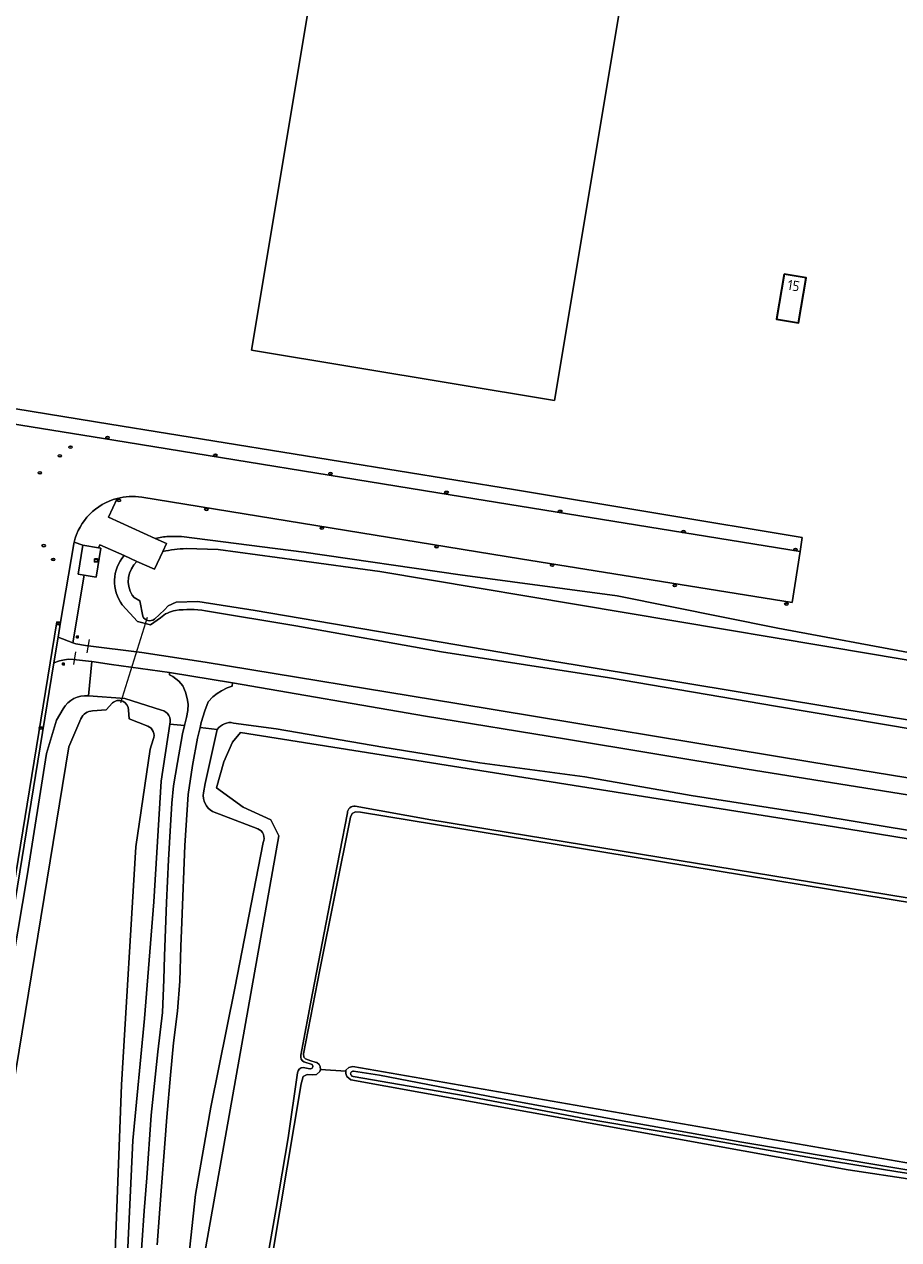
# Model space of a CAD drawing. Header units: metres. Extents: x 149984 to 156489, y 469398 to 478068.
# Tile 127 of 256: x 154273 to 154388, y 470663 to 470824. Entities that reach past the tile are written whole.
import ezdxf
from ezdxf.enums import TextEntityAlignment as Align

# ---------------------------------------------------------------- set-up
doc = ezdxf.new("R2010")
doc.units = ezdxf.units.M
doc.header["$LTSCALE"] = 0.75
for name, color, linetype, lineweight in [('B-WE-GR-GRAS-GV', 252, 'Continuous', 13), ('B-WE-IE-MEUBILAIR-S', 252, 'Continuous', 25), ('B-WE-IE-TERREINAFSCHEIDING_KUNSTMATIG_HEKWERK-G', 252, 'IE-TERREINAFSCHEIDING_KUNSTMATIG-SO', 18), ('B-WE-KW-KUNSTWERK_DUIKER-G', 6, 'Continuous', 18), ('B-WE-OG-BEBOUWING-GV', 6, 'Continuous', 35), ('B-WE-OG-BEBOUWING-T18', 1, 'Continuous', 18), ('B-WE-OG-BEBOUWING_LOODS-GV', 6, 'Continuous', 18), ('B-WE-OG-TERREIN_ERF-GV', 252, 'Continuous', 18), ('B-WE-OG-TERREIN_OEVER-GV', 252, 'Continuous', 18), ('B-WE-OG-WATER-GV', 252, 'Continuous', 18), ('B-WE-OG-WATER_GREPPEL-GV', 252, 'Continuous', 18), ('B-WE-OG-WATER_MEER-GV', 252, 'Continuous', 18), ('B-WE-OG-WEG-GV', 252, 'Continuous', 18), ('B-WE-VH-GESLOTENVERHARDING_ASFALT-GV', 252, 'Continuous', 18), ('B-WE-VH-GESLOTENVERHARDING_BETON-GV', 252, 'Continuous', 18), ('B-WE-VH-HALFVERHARDING_GRASBETONSTEEN-GV', 252, 'Continuous', 18), ('B-WE-VH-OPENVERHARDING_BETONSTRAATSTEEN-GV', 252, 'Continuous', 18), ('B-WE-VH-OPENVERHARDING_TEGEL-GV', 252, 'Continuous', 18)]:
    doc.layers.add(name, color=color, linetype=linetype, lineweight=lineweight)
doc.styles.add('NLCS-ISO', font='NLCS-ISO.ttf')
doc.styles.add('NLCS-ISO-M750-T18', font='NLCS-ISO.ttf', dxfattribs={"height": 1.35})
doc.linetypes.add('IE-TERREINAFSCHEIDING_KUNSTMATIG-SO', pattern='A,4,[82,NLCS.SHX,S=0.75,R=90,X=0,Y=0],4,-2', length=10)

# ---------------------------------------------------------------- blocks, each defined once
blk = doc.blocks.new('SIE-MEUBILAIR_BORD_VERKEER-SO')
blk.add_lwpolyline([(-0.5625, -0.5625), (0.5625, -0.5625), (0.5625, 0.5625), (-0.5625, 0.5625)], close=True)
at = {"style": 'NLCS-ISO'}
blk.add_text('vb', height=0.75, dxfattribs=at).set_placement((0, 0), align=Align.MIDDLE_CENTER)
blk = doc.blocks.new('SIE-MEUBILAIR_KAST_RIOOL-SO')
for points in [[(-1, 1), (1, 1), (1, 0.84), (-1, 0.84)], [(-1, 0.76), (1, 0.76), (1, -1), (-1, -1)]]:
    blk.add_lwpolyline(points, close=True)
at = {"style": 'NLCS-ISO'}
blk.add_text('ri', height=0.75, dxfattribs=at).set_placement((0, 0), align=Align.MIDDLE_CENTER)
blk = doc.blocks.new('SIE-MEUBILAIR_PUT_RIOOLPUT-SO')
blk.add_ellipse((0, 0), major_axis=(1.25, 0), ratio=0.54)
at = {"style": 'NLCS-ISO'}
blk.add_text('ri', height=0.75, dxfattribs=at).set_placement((-0.04, 0.07), align=Align.MIDDLE_CENTER)
blk = doc.blocks.new('SIE-MEUBILAIR_PUT_KOLK-SO')
blk.add_ellipse((0, 0), major_axis=(1.25, 0), ratio=0.54)
at = {"style": 'NLCS-ISO'}
blk.add_text('klk', height=0.75, dxfattribs=at).set_placement((0.03, 0), align=Align.MIDDLE_CENTER)

msp = doc.modelspace()

# ---------------------------------------------------------------- linework, layer by layer
at = {"layer": 'B-WE-GR-GRAS-GV', "flags": 128}
for points in [[(154568.394, 470691.532), (154568.747, 470693.925), (154561.497, 470694.149), (154556.73, 470694.783), (154527.965, 470699.65), (154482.054, 470707.208), (154453.96, 470711.703), (154433.189, 470715.147), (154404.551, 470719.878), (154368.101, 470725.714), (154344.158, 470729.702), (154325.725, 470732.728), (154300.132, 470737.115), (154300.069, 470736.707), (154299.398, 470736.453), (154298.673, 470736.091), (154298.093, 470735.71), (154297.495, 470735.293), (154296.897, 470734.623), (154296.443, 470733.408), (154295.954, 470731.849), (154295.807, 470731.228), (154298.092, 470730.938)], [(154300.268, 470731.803), (154305.894, 470731.041), (154320.048, 470728.612), (154332.926, 470726.54), (154346.857, 470724.647), (154360.956, 470722.181), (154376.572, 470719.75), (154392.041, 470717.186), (154406.652, 470714.688), (154420.916, 470712.533), (154438.022, 470709.62), (154459.409, 470706.237), (154477.706, 470703.167), (154497.506, 470699.793), (154520.801, 470696.149), (154542.329, 470692.583), (154546.66, 470691.784), (154547.846, 470691.801), (154550.386, 470691.596), (154558.712, 470689.835)], [(154436.604, 470700.28), (154352.838, 470714.11), (154317.09, 470719.968), (154316.432, 470720.002), (154315.99, 470719.798), (154315.763, 470719.322), (154311.694, 470699.063), (154309.551, 470687.914), (154309.569, 470687.474), (154309.782, 470687.244), (154310.502, 470687.014), (154311.075, 470686.838), (154311.32, 470686.763), (154311.607, 470686.525), (154311.75, 470686.256), (154311.785, 470685.863), (154315.152, 470685.631), (154315.154, 470685.748), (154315.531, 470686.128), (154316.055, 470686.255), (154390.317, 470673.323)], [(154425.758, 470665.915), (154381.766, 470672.543), (154315.806, 470684.452), (154315.297, 470684.914), (154315.146, 470685.332), (154315.152, 470685.631), (154311.785, 470685.863), (154311.683, 470685.558), (154311.275, 470685.183), (154310.714, 470685.153), (154310.013, 470685.195), (154309.499, 470684.91), (154309.235, 470683.957), (154304.553, 470656.032), (154299.331, 470627.026), (154295.554, 470604.483), (154386.866, 470588.416), (154398.823, 470587.71)]]:
    msp.add_lwpolyline(points, dxfattribs=at)
at = {"layer": 'B-WE-GR-GRAS-GV'}
msp.add_lwpolyline([(154298.092, 470730.938, -0.3104666), (154300.268, 470731.803)], format="xyb", dxfattribs=at)
at = {"layer": 'B-WE-IE-TERREINAFSCHEIDING_KUNSTMATIG_HEKWERK-G', "flags": 128}
for points in [[(154281.1, 470742.896), (154280.809, 470741.105)], [(154279.278, 470741.252), (154279.034, 470739.563)]]:
    msp.add_lwpolyline(points, dxfattribs=at)
at = {"layer": 'B-WE-KW-KUNSTWERK_DUIKER-G', "flags": 128}
msp.add_lwpolyline([(154288.789, 470745.783), (154285.259, 470734.484)], dxfattribs=at)
at = {"layer": 'B-WE-OG-BEBOUWING-GV', "flags": 128}
msp.add_lwpolyline([(154373.276, 470791.347), (154372.251, 470785.385), (154375.198, 470784.879), (154376.223, 470790.841)], close=True, dxfattribs=at)
at = {"layer": 'B-WE-OG-BEBOUWING_LOODS-GV', "flags": 128}
msp.add_lwpolyline([(154351.971, 470829.495), (154352.487, 470832.582), (154312.297, 470839.289), (154311.861, 470836.678), (154302.613, 470781.261), (154342.803, 470774.585)], close=True, dxfattribs=at)
at = {"layer": 'B-WE-OG-TERREIN_ERF-GV', "flags": 128}
for points in [[(154237.912, 470849.461), (154231.873, 470812.449), (154237.09, 470811.592), (154242.997, 470810.621), (154259.503, 470807.909), (154264.09, 470807.156), (154263.005, 470800.62), (154259.889, 470781.842), (154255.687, 470782.616), (154255.401, 470780.863), (154257.487, 470780.529), (154256.905, 470776.894), (154256.849, 470776.903), (154256.685, 470775.874), (154283.866, 470771.447), (154337.404, 470762.763), (154375.686, 470756.424), (154375.402, 470754.551), (154374.349, 470747.775), (154338.322, 470753.593), (154288.077, 470761.742)], [(154351.971, 470829.495), (154342.803, 470774.585), (154302.613, 470781.261), (154311.861, 470836.678)], [(154284.796, 470761.587), (154283.662, 470759.11), (154289.878, 470756.27)], [(154291.614, 470756.559), (154291.892, 470756.559), (154293.368, 470756.558), (154309.563, 470754.447), (154330.3, 470751.469), (154351.153, 470748.683), (154372.456, 470744.381), (154390.957, 470740.931), (154407.602, 470738.11), (154425.397, 470735.401), (154442.848, 470732.602), (154460.065, 470729.833), (154476.968, 470727.089), (154493.548, 470724.197), (154518.19, 470719.681), (154538.733, 470716.495), (154560.557, 470713.002)]]:
    msp.add_lwpolyline(points, dxfattribs=at)
msp.add_lwpolyline([(154373.276, 470791.347), (154376.223, 470790.841), (154375.198, 470784.879), (154372.251, 470785.385)], close=True, dxfattribs=at)
at = {"layer": 'B-WE-OG-TERREIN_ERF-GV'}
for points in [[(154288.077, 470761.742, 0.105161), (154284.796, 470761.587)], [(154289.878, 470756.27, -0.0444651), (154291.614, 470756.559)]]:
    msp.add_lwpolyline(points, format="xyb", dxfattribs=at)
at = {"layer": 'B-WE-OG-TERREIN_OEVER-GV'}
for points in [[(154291.614, 470756.559, 0.0444651), (154289.878, 470756.27)], [(154290.869, 470754.564, -0.0373139), (154293.953, 470754.94)], [(154285.494, 470747.465, -0.3491619), (154285.725, 470753.999)], [(154285.725, 470753.999, 0.3491619), (154285.494, 470747.465)], [(154286.79, 470748.743, -0.3482198), (154287.437, 470753.232)], [(154292.56, 470746.739, 0.1386953), (154290.55, 470745.769)], [(154290.55, 470745.769, -0.1386953), (154292.56, 470746.739)], [(154296.517, 470746.689, 0.0722623), (154292.56, 470746.739)], [(154292.56, 470746.739, -0.0722623), (154296.517, 470746.689)], [(154289.771, 470745.563, -0.4646739), (154288.199, 470745.972)], [(154281.014, 470735.391, 0.3085618), (154277.664, 470733.671)], [(154284.184, 470734.464, -0.6406852), (154286.327, 470733.525)], [(154280.008, 470732.368, -0.3009495), (154281.564, 470733.405)], [(154290.707, 470733.497, -0.4250984), (154291.818, 470731.647)], [(154291.818, 470731.647, 0.4250984), (154290.707, 470733.497)], [(154288.871, 470731.393, -0.418061), (154289.608, 470729.637)], [(154300.268, 470731.803, 0.3104666), (154298.092, 470730.938)], [(154296.263, 470722.546, 0.3217643), (154297.483, 470720.07)], [(154316.384, 470720.792, 0.4225308), (154315.351, 470719.895)], [(154303.457, 470717.783, -0.4159115), (154304.197, 470715.969)], [(154309.165, 470687.731, 0.2990612), (154309.583, 470686.847)], [(154309.48, 470686.12, 0.3596738), (154308.723, 470685.403)], [(154310.681, 470686.487, -0.7565787), (154310.368, 470685.95)], [(154316.131, 470684.93, -1.03437), (154316.159, 470685.632)]]:
    msp.add_lwpolyline(points, format="xyb", dxfattribs=at)
at = {"layer": 'B-WE-OG-TERREIN_OEVER-GV', "flags": 128}
for points in [[(154289.878, 470756.27), (154291.35, 470755.597), (154290.869, 470754.564)], [(154560.557, 470713.002), (154538.733, 470716.495), (154518.19, 470719.681), (154493.548, 470724.197), (154476.968, 470727.089), (154460.065, 470729.833), (154442.848, 470732.602), (154425.397, 470735.401), (154407.602, 470738.11), (154390.957, 470740.931), (154372.456, 470744.381), (154351.153, 470748.683), (154330.3, 470751.469), (154309.563, 470754.447), (154293.368, 470756.558), (154291.892, 470756.559), (154291.614, 470756.559)], [(154285.725, 470753.999), (154282.5, 470755.443), (154282.353, 470755.028), (154282.652, 470754.979), (154282.023, 470751.15), (154280.43, 470751.412), (154278.916, 470742.445), (154279.324, 470742.289), (154280.629, 470742.09), (154288.079, 470741.148), (154296.507, 470739.879), (154329.857, 470734.405), (154376.946, 470726.593), (154410.532, 470721.119), (154423.365, 470719.017), (154466.249, 470712.066), (154533.013, 470700.973), (154555.797, 470697.339), (154559.576, 470696.995), (154561.887, 470696.922), (154566.336, 470696.958), (154569.209, 470697.06), (154569.975, 470700.516), (154566.739, 470700.232)], [(154293.953, 470754.94), (154296.79, 470754.865), (154298.202, 470754.802), (154308.636, 470753.406), (154319.637, 470751.904), (154385, 470740.939), (154472.855, 470726.098), (154481.63, 470724.19), (154497.846, 470721.171), (154517.49, 470717.701), (154537.624, 470714.301), (154551.181, 470712.084), (154561.89, 470711.261)], [(154287.437, 470753.232), (154285.725, 470753.999)], [(154287.831, 470747.999), (154287.058, 470748.441), (154286.79, 470748.743)], [(154290.55, 470745.769), (154289.218, 470744.806), (154287.514, 470745.251), (154285.494, 470747.465)], [(154285.494, 470747.465), (154287.514, 470745.251), (154289.218, 470744.806), (154290.55, 470745.769)], [(154288.199, 470745.972), (154287.831, 470747.999)], [(154391.483, 470731.921), (154341.794, 470740.141), (154303.139, 470746.732), (154295.512, 470747.917), (154292.624, 470747.842), (154291.587, 470747.324), (154291.083, 470746.819), (154289.771, 470745.563)], [(154418.43, 470726.556), (154395.524, 470730.109), (154372.136, 470734.051), (154350.115, 470737.782), (154327.821, 470741.265), (154308.535, 470744.694), (154296.517, 470746.689)], [(154296.517, 470746.689), (154308.535, 470744.694), (154327.821, 470741.265), (154350.115, 470737.782), (154372.136, 470734.051), (154395.524, 470730.109)], [(154281.45, 470739.958), (154281.014, 470735.391), (154285.84, 470735.067), (154290.707, 470733.497)], [(154291.818, 470731.647), (154293.756, 470731.488), (154294.006, 470732.52), (154294.205, 470733.472), (154294.214, 470734.305), (154294.105, 470735.048), (154293.888, 470735.909), (154293.543, 470736.734), (154293, 470737.341), (154292.22, 470737.967), (154291.767, 470738.175), (154291.776, 470738.519), (154284.082, 470739.571), (154281.45, 470739.958)], [(154290.707, 470733.497), (154285.84, 470735.067), (154281.014, 470735.391)], [(154277.664, 470733.671), (154276.779, 470732.159), (154275.436, 470727.748), (154272.889, 470711.535), (154270.407, 470696.873), (154267.86, 470682.232), (154264.86, 470663.703), (154263.879, 470656.441), (154264.21, 470653.674), (154264.243, 470650.926)], [(154281.564, 470733.405), (154283.364, 470733.534), (154284.184, 470734.464)], [(154269.075, 470648.303), (154266.464, 470653.331), (154267.643, 470663.314), (154278.426, 470728.641), (154280.008, 470732.368)], [(154286.327, 470733.525), (154286.424, 470732.347), (154288.871, 470731.393)], [(154285.474, 470644.876), (154286.008, 470657.482), (154286.909, 470676.436), (154288.44, 470692.6), (154289.664, 470708.078), (154290.664, 470724.083), (154291.818, 470731.647)], [(154296.109, 470659.586), (154306.263, 470716.85), (154305.201, 470718.975), (154301.541, 470720.628), (154297.999, 470723.225), (154298.943, 470726.649), (154300.124, 470729.247), (154301.186, 470730.546), (154379.938, 470718.03), (154549.603, 470690.402)], [(154298.092, 470730.938), (154296.474, 470723.78), (154296.263, 470722.546)], [(154558.712, 470689.835), (154550.386, 470691.596), (154547.846, 470691.801), (154546.66, 470691.784), (154542.329, 470692.583), (154520.801, 470696.149), (154497.506, 470699.793), (154477.706, 470703.167), (154459.409, 470706.237), (154438.022, 470709.62), (154420.916, 470712.533), (154406.652, 470714.688), (154392.041, 470717.186), (154376.572, 470719.75), (154360.956, 470722.181), (154346.857, 470724.647), (154332.926, 470726.54), (154320.048, 470728.612), (154305.894, 470731.041), (154300.268, 470731.803)], [(154289.608, 470729.637), (154289.184, 470728.314)], [(154289.184, 470728.314), (154287.303, 470715.367), (154285.408, 470683.82), (154284.396, 470656.974), (154284.022, 470646.931)], [(154559.414, 470681.409), (154550.585, 470682.571), (154528.744, 470686.107), (154509.103, 470689.389), (154490.405, 470692.516), (154471.632, 470695.449), (154455.22, 470697.863), (154326.437, 470718.939), (154316.384, 470720.792)], [(154297.483, 470720.07), (154303.457, 470717.783)], [(154304.553, 470656.032), (154309.235, 470683.957), (154309.499, 470684.91), (154310.013, 470685.195), (154310.714, 470685.153), (154311.275, 470685.183), (154311.683, 470685.558), (154311.785, 470685.863), (154311.75, 470686.256), (154311.607, 470686.525), (154311.32, 470686.763), (154311.075, 470686.838), (154310.502, 470687.014), (154309.782, 470687.244), (154309.569, 470687.474), (154309.551, 470687.914), (154311.694, 470699.063), (154315.763, 470719.322), (154315.99, 470719.798), (154316.432, 470720.002), (154317.09, 470719.968), (154352.838, 470714.11), (154436.604, 470700.28)], [(154315.351, 470719.895), (154313.349, 470709.46), (154310.71, 470695.973), (154309.165, 470687.731)], [(154304.197, 470715.969), (154300.406, 470696.637), (154297.218, 470680.839), (154295.222, 470669.266), (154294.256, 470660.647), (154293.229, 470657.279), (154291.814, 470651.977), (154290.9, 470641.615)], [(154309.583, 470686.847), (154310.681, 470686.487)], [(154308.723, 470685.403), (154307.498, 470676.786), (154305.915, 470667.385), (154304.018, 470656.62), (154301.202, 470640.26), (154298.208, 470625.394), (154295.515, 470611.211), (154293.45, 470601.538), (154289.635, 470582.563), (154285.674, 470562.851), (154282.933, 470552.53), (154280.624, 470540.466), (154279.146, 470529.491), (154277.325, 470518.753), (154274.715, 470505.022), (154273.174, 470495.235)], [(154310.368, 470685.95), (154309.48, 470686.12)], [(154316.159, 470685.632), (154319.626, 470685.071), (154335.166, 470682.082), (154351.312, 470679.122), (154367.668, 470676.225), (154386.386, 470673.048), (154402.074, 470670.47), (154420.08, 470667.776), (154436.278, 470665.199), (154453.69, 470662.284), (154473.777, 470659.214), (154492.72, 470656.243), (154508.083, 470653.874), (154524.969, 470650.963), (154537.992, 470648.834), (154547.048, 470647.491)], [(154546.982, 470647.028), (154537.812, 470648.434), (154523.201, 470650.866), (154508.327, 470653.488), (154496.731, 470655.24), (154492.552, 470655.822), (154476.29, 470658.331), (154461.021, 470660.786), (154441.923, 470663.836), (154423.518, 470666.946), (154404.596, 470669.753), (154388.085, 470672.328), (154376.435, 470674.196), (154361.369, 470676.868), (154347.012, 470679.292), (154330.955, 470682.333), (154316.131, 470684.93)]]:
    msp.add_lwpolyline(points, dxfattribs=at)
msp.add_lwpolyline([(154315.806, 470684.452), (154381.766, 470672.543), (154425.758, 470665.915), (154547.014, 470646.033), (154547.427, 470645.957), (154547.976, 470646.089), (154548.343, 470646.664), (154548.341, 470647.013), (154548.339, 470647.361), (154548.158, 470647.665), (154547.73, 470647.915), (154410.117, 470670.312), (154390.317, 470673.323), (154316.055, 470686.255), (154315.531, 470686.128), (154315.154, 470685.748), (154315.152, 470685.631), (154315.146, 470685.332), (154315.297, 470684.914)], close=True, dxfattribs=at)
at = {"layer": 'B-WE-OG-WATER-GV', "flags": 128}
for points in [[(154290.869, 470754.564), (154289.764, 470752.19), (154287.437, 470753.232)], [(154561.89, 470711.261), (154551.181, 470712.084), (154537.624, 470714.301), (154517.49, 470717.701), (154497.846, 470721.171), (154481.63, 470724.19), (154472.855, 470726.098), (154385, 470740.939), (154319.637, 470751.904), (154308.636, 470753.406), (154298.202, 470754.802), (154296.79, 470754.865), (154293.953, 470754.94)], [(154286.79, 470748.743), (154287.058, 470748.441), (154287.831, 470747.999), (154288.199, 470745.972)], [(154289.771, 470745.563), (154291.083, 470746.819), (154291.587, 470747.324), (154292.624, 470747.842), (154295.512, 470747.917), (154303.139, 470746.732), (154341.794, 470740.141), (154391.483, 470731.921), (154428.435, 470726.071), (154462.943, 470719.925), (154480.049, 470716.889), (154497.229, 470713.927), (154523.74, 470709.41), (154544.771, 470706.151), (154554.214, 470704.751), (154560.008, 470705.285), (154561.165, 470706.488), (154564.053, 470703.456), (154562.335, 470701.634), (154564.615, 470701.237), (154564.98, 470700.512)], [(154549.603, 470690.402), (154379.938, 470718.03), (154301.186, 470730.546), (154300.124, 470729.247), (154298.943, 470726.649), (154297.999, 470723.225), (154301.541, 470720.628), (154305.201, 470718.975), (154306.263, 470716.85), (154296.109, 470659.586)], [(154316.384, 470720.792), (154326.437, 470718.939), (154455.22, 470697.863), (154471.632, 470695.449), (154490.405, 470692.516), (154509.103, 470689.389), (154528.744, 470686.107), (154550.585, 470682.571), (154559.414, 470681.409)], [(154309.165, 470687.731), (154310.71, 470695.973), (154313.349, 470709.46), (154315.351, 470719.895)], [(154310.681, 470686.487), (154309.583, 470686.847)], [(154273.174, 470495.235), (154274.715, 470505.022), (154277.325, 470518.753), (154279.146, 470529.491), (154280.624, 470540.466), (154282.933, 470552.53), (154285.674, 470562.851), (154289.635, 470582.563), (154293.45, 470601.538), (154295.515, 470611.211), (154298.208, 470625.394), (154301.202, 470640.26), (154304.018, 470656.62), (154305.915, 470667.385), (154307.498, 470676.786), (154308.723, 470685.403)], [(154309.48, 470686.12), (154310.368, 470685.95)]]:
    msp.add_lwpolyline(points, dxfattribs=at)
at = {"layer": 'B-WE-OG-WATER-GV'}
for points in [[(154293.953, 470754.94, 0.0373139), (154290.869, 470754.564)], [(154287.437, 470753.232, 0.3482198), (154286.79, 470748.743)], [(154288.199, 470745.972, 0.4646739), (154289.771, 470745.563)], [(154315.351, 470719.895, -0.4225308), (154316.384, 470720.792)], [(154309.583, 470686.847, -0.2990612), (154309.165, 470687.731)], [(154308.723, 470685.403, -0.3596738), (154309.48, 470686.12)], [(154310.368, 470685.95, 0.7565787), (154310.681, 470686.487)]]:
    msp.add_lwpolyline(points, format="xyb", dxfattribs=at)
at = {"layer": 'B-WE-OG-WATER_GREPPEL-GV'}
msp.add_lwpolyline([(154316.159, 470685.632, 1.03437), (154316.131, 470684.93)], format="xyb", dxfattribs=at)
at = {"layer": 'B-WE-OG-WATER_GREPPEL-GV', "flags": 128}
for points in [[(154547.048, 470647.491), (154537.992, 470648.834), (154524.969, 470650.963), (154508.083, 470653.874), (154492.72, 470656.243), (154473.777, 470659.214), (154453.69, 470662.284), (154436.278, 470665.199), (154420.08, 470667.776), (154402.074, 470670.47), (154386.386, 470673.048), (154367.668, 470676.225), (154351.312, 470679.122), (154335.166, 470682.082), (154319.626, 470685.071), (154316.159, 470685.632)], [(154316.131, 470684.93), (154330.955, 470682.333), (154347.012, 470679.292), (154361.369, 470676.868), (154376.435, 470674.196), (154388.085, 470672.328), (154404.596, 470669.753), (154423.518, 470666.946), (154441.923, 470663.836), (154461.021, 470660.786), (154476.29, 470658.331), (154492.552, 470655.822), (154496.731, 470655.24), (154508.327, 470653.488), (154523.201, 470650.866), (154537.812, 470648.434), (154546.982, 470647.028)]]:
    msp.add_lwpolyline(points, dxfattribs=at)
at = {"layer": 'B-WE-OG-WATER_MEER-GV', "flags": 128}
for points in [[(154284.184, 470734.464), (154283.364, 470733.534), (154281.564, 470733.405)], [(154280.008, 470732.368), (154278.426, 470728.641), (154267.643, 470663.314), (154266.464, 470653.331), (154269.075, 470648.303)], [(154288.871, 470731.393), (154286.424, 470732.347), (154286.327, 470733.525)], [(154285.408, 470683.82), (154287.303, 470715.367), (154289.184, 470728.314), (154289.608, 470729.637)], [(154284.022, 470646.931), (154284.396, 470656.974), (154285.408, 470683.82)]]:
    msp.add_lwpolyline(points, dxfattribs=at)
at = {"layer": 'B-WE-OG-WATER_MEER-GV'}
for points in [[(154286.327, 470733.525, 0.6406852), (154284.184, 470734.464)], [(154281.564, 470733.405, 0.3009495), (154280.008, 470732.368)], [(154289.608, 470729.637, 0.418061), (154288.871, 470731.393)]]:
    msp.add_lwpolyline(points, format="xyb", dxfattribs=at)
at = {"layer": 'B-WE-OG-WEG-GV', "flags": 128}
for points in [[(154281.014, 470735.391), (154281.45, 470739.958), (154281.001, 470740.024), (154279.025, 470740.241), (154278.364, 470740.278), (154277.838, 470740.196), (154277.176, 470740.033), (154276.426, 470739.789), (154264.63, 470667.482)], [(154263.879, 470656.441), (154264.86, 470663.703), (154267.86, 470682.232), (154270.407, 470696.873), (154272.889, 470711.535), (154275.436, 470727.748), (154276.779, 470732.159), (154277.664, 470733.671)], [(154287.789, 470658.08), (154288.405, 470667.106), (154288.731, 470671.493), (154289.347, 470679.794), (154290.217, 470688.168), (154290.834, 470693.424), (154291.015, 470697.774), (154291.087, 470700.892), (154291.377, 470708.015), (154291.631, 470713.652), (154291.885, 470718.201), (154292.066, 470721.174), (154292.284, 470723.457), (154292.827, 470726.575), (154293.48, 470730.345), (154293.756, 470731.488), (154291.818, 470731.647), (154290.664, 470724.083), (154289.664, 470708.078), (154288.44, 470692.6), (154286.909, 470676.436), (154286.008, 470657.482)], [(154296.263, 470722.546), (154296.474, 470723.78), (154298.092, 470730.938), (154295.807, 470731.228), (154295.465, 470729.783), (154294.83, 470726.158), (154294.232, 470722.316), (154293.779, 470715.573), (154293.398, 470705.405), (154293.272, 470702.16), (154293.127, 470697.557), (154292.837, 470693.587), (154292.293, 470689.4), (154291.912, 470685.086), (154291.405, 470679.504), (154291.133, 470676.042), (154290.662, 470669.771), (154290.118, 470662.575)], [(154303.457, 470717.783), (154297.483, 470720.07)], [(154290.9, 470641.615), (154291.814, 470651.977), (154293.229, 470657.279), (154294.256, 470660.647), (154295.222, 470669.266), (154297.218, 470680.839), (154300.406, 470696.637), (154304.197, 470715.969)]]:
    msp.add_lwpolyline(points, dxfattribs=at)
at = {"layer": 'B-WE-OG-WEG-GV'}
for points in [[(154277.664, 470733.671, -0.3085618), (154281.014, 470735.391)], [(154297.483, 470720.07, -0.3217643), (154296.263, 470722.546)], [(154304.197, 470715.969, 0.4159115), (154303.457, 470717.783)]]:
    msp.add_lwpolyline(points, format="xyb", dxfattribs=at)
at = {"layer": 'B-WE-VH-GESLOTENVERHARDING_ASFALT-GV', "flags": 128}
for points in [[(154288.077, 470761.742), (154338.322, 470753.593), (154374.349, 470747.775), (154375.402, 470754.551), (154328.98, 470762.063), (154284.358, 470769.318), (154253.932, 470774.248), (154253.83, 470773.781), (153948.808, 470823.61)], [(154276.8, 470745.222), (154277.306, 470745.175), (154279.057, 470755.584), (154279.105, 470755.796)], [(154264.116, 470667.488), (154276.8, 470745.222)]]:
    msp.add_lwpolyline(points, dxfattribs=at)
at = {"layer": 'B-WE-VH-GESLOTENVERHARDING_ASFALT-GV'}
for points in [[(154279.105, 470755.796, -0.2756688), (154284.796, 470761.587)], [(154284.796, 470761.587, -0.105161), (154288.077, 470761.742)]]:
    msp.add_lwpolyline(points, format="xyb", dxfattribs=at)
at = {"layer": 'B-WE-VH-GESLOTENVERHARDING_BETON-GV', "flags": 128}
msp.add_lwpolyline([(154282.652, 470754.979), (154282.353, 470755.028), (154280.253, 470755.373), (154279.624, 470751.544), (154280.43, 470751.412), (154282.023, 470751.15)], close=True, dxfattribs=at)
for points in [[(154276.426, 470739.789), (154276.98, 470743.185), (154277.306, 470745.175), (154276.8, 470745.222), (154264.116, 470667.488)], [(154410.532, 470721.119), (154376.946, 470726.593), (154329.857, 470734.405), (154296.507, 470739.879), (154288.079, 470741.148), (154280.629, 470742.09), (154279.324, 470742.289), (154278.916, 470742.445), (154276.98, 470743.185), (154276.426, 470739.789), (154277.176, 470740.033), (154277.838, 470740.196), (154278.364, 470740.278), (154279.025, 470740.241), (154281.001, 470740.024), (154281.45, 470739.958), (154284.082, 470739.571), (154291.776, 470738.519), (154300.132, 470737.115), (154325.725, 470732.728), (154344.158, 470729.702), (154368.101, 470725.714), (154404.551, 470719.878)], [(154264.63, 470667.482), (154276.426, 470739.789)], [(154290.118, 470662.575), (154290.662, 470669.771), (154291.133, 470676.042), (154291.405, 470679.504), (154291.912, 470685.086), (154292.293, 470689.4), (154292.837, 470693.587), (154293.127, 470697.557), (154293.272, 470702.16), (154293.398, 470705.405), (154293.779, 470715.573), (154294.232, 470722.316), (154294.83, 470726.158), (154295.465, 470729.783), (154295.807, 470731.228), (154295.954, 470731.849), (154296.443, 470733.408), (154296.897, 470734.623), (154297.495, 470735.293), (154298.093, 470735.71), (154298.673, 470736.091), (154299.398, 470736.453), (154300.069, 470736.707), (154300.132, 470737.115), (154291.776, 470738.519), (154291.767, 470738.175), (154292.22, 470737.967), (154293, 470737.341), (154293.543, 470736.734), (154293.888, 470735.909), (154294.105, 470735.048), (154294.214, 470734.305), (154294.205, 470733.472), (154294.006, 470732.52), (154293.756, 470731.488), (154293.48, 470730.345), (154292.827, 470726.575), (154292.284, 470723.457), (154292.066, 470721.174), (154291.885, 470718.201), (154291.631, 470713.652), (154291.377, 470708.015), (154291.087, 470700.892), (154291.015, 470697.774), (154290.834, 470693.424), (154290.217, 470688.168), (154289.347, 470679.794), (154288.731, 470671.493), (154288.405, 470667.106), (154287.789, 470658.08)]]:
    msp.add_lwpolyline(points, dxfattribs=at)
at = {"layer": 'B-WE-VH-HALFVERHARDING_GRASBETONSTEEN-GV'}
msp.add_lwpolyline([(154284.796, 470761.587, 0.2756688), (154279.105, 470755.796)], format="xyb", dxfattribs=at)
at = {"layer": 'B-WE-VH-HALFVERHARDING_GRASBETONSTEEN-GV', "flags": 128}
for points in [[(154289.878, 470756.27), (154283.662, 470759.11), (154284.796, 470761.587)], [(154279.105, 470755.796), (154280.253, 470755.373), (154282.353, 470755.028), (154282.5, 470755.443), (154285.725, 470753.999), (154287.437, 470753.232), (154289.764, 470752.19), (154290.869, 470754.564), (154291.35, 470755.597), (154289.878, 470756.27)]]:
    msp.add_lwpolyline(points, dxfattribs=at)
at = {"layer": 'B-WE-VH-OPENVERHARDING_BETONSTRAATSTEEN-GV', "flags": 128}
msp.add_lwpolyline([(154375.402, 470754.551), (154375.686, 470756.424), (154337.404, 470762.763), (154283.866, 470771.447), (154256.685, 470775.874), (154256.849, 470776.903), (154254.647, 470777.255), (154254.491, 470776.277), (154238.081, 470778.982), (154237.775, 470778.922), (154239.515, 470776.663), (154253.932, 470774.248), (154284.358, 470769.318), (154328.98, 470762.063)], close=True, dxfattribs=at)
at = {"layer": 'B-WE-VH-OPENVERHARDING_TEGEL-GV', "flags": 128}
msp.add_lwpolyline([(154280.43, 470751.412), (154279.624, 470751.544), (154280.253, 470755.373), (154279.105, 470755.796), (154279.057, 470755.584), (154277.306, 470745.175), (154276.98, 470743.185), (154278.916, 470742.445)], close=True, dxfattribs=at)

# ---------------------------------------------------------------- block references
at = {"layer": 'B-WE-IE-MEUBILAIR-S', "xscale": 0.2, "yscale": 0.2, "zscale": 0.2}
for name, p in [('SIE-MEUBILAIR_PUT_KOLK-SO', (154283.544, 470769.67)), ('SIE-MEUBILAIR_PUT_RIOOLPUT-SO', (154278.629, 470768.4)), ('SIE-MEUBILAIR_PUT_KOLK-SO', (154297.84, 470767.342)), ('SIE-MEUBILAIR_PUT_RIOOLPUT-SO', (154277.215, 470767.228)), ('SIE-MEUBILAIR_PUT_RIOOLPUT-SO', (154274.563, 470764.985)), ('SIE-MEUBILAIR_PUT_KOLK-SO', (154313.115, 470764.887)), ('SIE-MEUBILAIR_PUT_KOLK-SO', (154285.044, 470761.34)), ('SIE-MEUBILAIR_PUT_KOLK-SO', (154328.498, 470762.396)), ('SIE-MEUBILAIR_PUT_KOLK-SO', (154296.651, 470760.142)), ('SIE-MEUBILAIR_PUT_KOLK-SO', (154343.578, 470759.872)), ('SIE-MEUBILAIR_PUT_KOLK-SO', (154311.957, 470757.658)), ('SIE-MEUBILAIR_PUT_KOLK-SO', (154359.931, 470757.189)), ('SIE-MEUBILAIR_PUT_RIOOLPUT-SO', (154275.08, 470755.324)), ('SIE-MEUBILAIR_PUT_KOLK-SO', (154327.183, 470755.173)), ('SIE-MEUBILAIR_PUT_KOLK-SO', (154374.784, 470754.822)), ('SIE-MEUBILAIR_PUT_RIOOLPUT-SO', (154276.338, 470753.496)), ('SIE-MEUBILAIR_KAST_RIOOL-SO', (154282.01, 470753.375)), ('SIE-MEUBILAIR_PUT_KOLK-SO', (154342.514, 470752.738)), ('SIE-MEUBILAIR_PUT_KOLK-SO', (154358.772, 470750.027)), ('SIE-MEUBILAIR_PUT_KOLK-SO', (154373.586, 470747.585)), ('SIE-MEUBILAIR_PUT_KOLK-SO', (154276.996, 470744.969)), ('SIE-MEUBILAIR_BORD_VERKEER-SO', (154279.553, 470743.223)), ('SIE-MEUBILAIR_BORD_VERKEER-SO', (154277.675, 470739.624)), ('SIE-MEUBILAIR_PUT_KOLK-SO', (154274.701, 470731.136))]:
    msp.add_blockref(name, p, dxfattribs=at)

# ---------------------------------------------------------------- texts
at = {"layer": 'B-WE-OG-BEBOUWING-T18', "style": 'NLCS-ISO-M750-T18'}
msp.add_text('15', height=1.35, rotation=350.7, dxfattribs=at).set_placement((154374.538, 470789.819), align=Align.MIDDLE)

doc.saveas('drawing.dxf')
